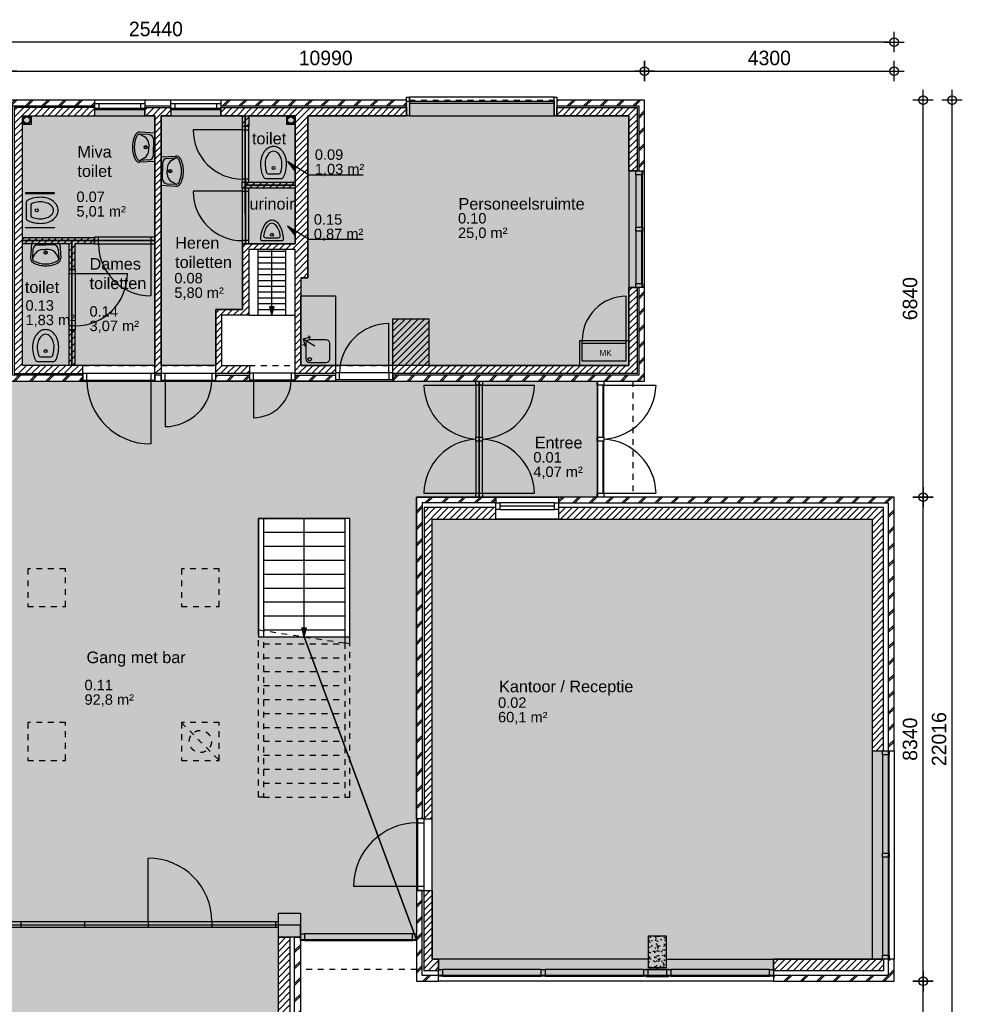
# Model space of a CAD drawing. Header units: millimetres. Extents: x 19739 to 200370, y 9101 to 232948.
# Tile 6 of 39: x 105998 to 122240, y 35985 to 52948. Entities that reach past the tile are written whole.
import ezdxf

# ---------------------------------------------------------------- set-up
doc = ezdxf.new("R2010")
doc.units = ezdxf.units.MM
doc.header["$LTSCALE"] = 100
doc.linetypes.add('HIDDEN1', pattern=[2, 1, -1])
for name, color, linetype in [('_TEKST', 7, 'Continuous'), ('ALG18', 1, 'Continuous'), ('BET25', 2, 'Continuous'), ('HATCH', 1, 'Continuous'), ('INRICHTING', 1, 'Continuous'), ('KOZ18', 1, 'Continuous'), ('KOZ25', 2, 'Continuous'), ('MAAT', 1, 'Continuous'), ('MET18', 1, 'Continuous'), ('MET25', 2, 'Continuous'), ('STIP18', 1, 'HIDDEN1'), ("VVO 'Natte' ruimten", 141, 'Continuous'), ('VVO Gebruiksruimten', 21, 'Continuous'), ('VVO Ruimten horizontaal verkeer', 40, 'Continuous')]:
    doc.layers.add(name, color=color, linetype=linetype)
doc.layers.add('HULP', color=7, linetype='Continuous', plot=False)
doc.styles.add('Arial', font='ARIAL.TTF')
doc.styles.add('TSFONT', font='tsfont.shx')
doc.dimstyles.new('MS-100', dxfattribs={"dimscale": 100, "dimtxt": 2.5, "dimasz": 1, "dimexe": 2, "dimexo": 3, "dimgap": 1, "dimtad": 1, "dimdec": 0, "dimzin": 1, "dimdsep": 46, "dimtxsty": 'TSFONT', "dimblk": 'CIRKEL', "dimcen": 1, "dimse1": 1, "dimse2": 1, "dimclrd": 1, "dimclre": 1, "dimclrt": 3, "dimadec": 0, "dimazin": 0, "dimtfac": 1.2, "dimtdec": 0, "dimtix": 1, "dimtmove": 2, "dimatfit": 3, "dimldrblk": 'CIRKEL', "dimfxl": 0, "dimtolj": 1, "dimtzin": 1, "dimarcsym": 0})

# ---------------------------------------------------------------- blocks, each defined once
blk = doc.blocks.new('wc')
at = {"layer": 'INRICHTING'}
for p, q in [((-141, 66), (141, 66)), ((-91, 146), (91, 146))]:
    blk.add_line(p, q, dxfattribs=at)
for points in [[(225, 316, 0.075445), (207, 434, 0.085783), (159, 528, 0.10607), (83, 595, 0.126822), (0, 616, 0.126822), (-83, 595, 0.10607), (-159, 528, 0.085783), (-207, 434, 0.075445), (-225, 316, 0.075445)], [(145, 316, 0.075445), (131, 410, 0.085783), (95, 480, 0.10607), (44, 525, 0.126822), (0, 536, 0.126822), (-44, 525, 0.10607), (-95, 480, 0.085783), (-131, 410, 0.075445), (-145, 316, 0.075445)]]:
    blk.add_lwpolyline(points, format="xyb", dxfattribs=at)
blk.add_circle((0, 246), 25, dxfattribs=at)
for centre, radius, start, end in [((318, 316), 543, 180, 194.9107), ((161, 274), 381, 194.9107, 210.5725), ((318, 316), 463, 180, 194.9107), ((161, 274), 301, 194.9107, 201.3066), ((-161, 274), 301, 338.6934, 345.0893), ((-318, 316), 463, 345.0893, 0), ((-161, 274), 381, 329.4275, 345.0893), ((-318, 316), 543, 345.0893, 0), ((-141, 96), 30, 210.5725, 270), ((-91, 176), 30, 201.3066, 270), ((91, 176), 30, 270, 338.6934), ((141, 96), 30, 270, 329.4275)]:
    blk.add_arc(centre, radius, start, end, dxfattribs=at)
blk = doc.blocks.new('urinoir')
for p, q in [((-169, 50), (169, 50)), ((-114, 100), (114, 100))]:
    blk.add_line(p, q)
blk.add_circle((0, 150), 25)
for centre, radius, start, end in [((80, 171), 255, 125.9374, 150.2551), ((0, 281), 119, 90, 125.9374), ((0, 281), 68.8, 90, 125.9374), ((0, 281), 119, 54.0626, 90), ((0, 281), 68.8, 54.0626, 90), ((-80, 171), 255, 29.7449, 54.0626), ((410, 50), 610, 166.6835, 177.0376), ((208, 98), 402, 150.2551, 166.6835), ((410, 50), 560, 166.6835, 171.3266), ((208, 98), 352, 150.2551, 166.6835), ((80, 171), 205, 125.9374, 150.2551), ((-80, 171), 205, 29.7449, 54.0626), ((-208, 98), 352, 13.3165, 29.7449), ((-410, 50), 560, 8.6734, 13.3165), ((-208, 98), 402, 13.3165, 29.7449), ((-410, 50), 610, 2.9624, 13.3165), ((-169, 80), 30, 177.0376, 270), ((-114, 130), 30, 171.3266, 270), ((114, 130), 30, 270, 8.6734), ((169, 80), 30, 270, 2.9624)]:
    blk.add_arc(centre, radius, start, end)
blk = doc.blocks.new('wastafel_b520')
for p, q in [((-244, 0), (-259, -255)), ((244, 0), (259, -255)), ((-218, -99), (-227, -257)), ((-138, -24), (0, -24)), ((-47, -104), (0, -104)), ((138, -24), (0, -24)), ((47, -104), (0, -104)), ((218, -99), (227, -257)), ((-227, -257), (-185, -184)), ((227, -257), (185, -184))]:
    blk.add_line(p, q)
for radius in [28, 20]:
    blk.add_circle((0, -156), radius)
for centre, radius, start, end in [((-138, -104), 80, 90, 176.5893), ((-47, -264), 160, 90, 150), ((47, -264), 160, 30, 90), ((138, -104), 80, 3.4107, 90), ((-179, -259), 80, 176.5893, 242.0436), ((-179, -259), 48, 176.5893, 242.0436), ((0, 78), 463, 242.0436, 270), ((0, 78), 431, 242.0436, 270), ((0, 78), 431, 270, 297.9564), ((0, 78), 463, 270, 297.9564), ((179, -259), 48, 297.9564, 3.4107), ((179, -259), 80, 297.9564, 3.4107)]:
    blk.add_arc(centre, radius, start, end)
blk = doc.blocks.new('KRAAN')
for p, q in [((0, 0), (-231, 0)), ((-47, 96), (-96, 47)), ((0, 0), (-96, 96)), ((0, 0), (-96, -96)), ((-47, -96), (-96, -47))]:
    blk.add_line(p, q)
blk = doc.blocks.new('BeganeGrond')
at = {"layer": 'HATCH'}
h = blk.add_hatch(dxfattribs=at)
h.set_pattern_fill('METSELWERK', color=256, style=0)
h.set_pattern_definition([(45, (5937.31, 9001.57), (-141.4214, 141.4214), []), (45, (6537.31, 9001.57), (-141.4214, 141.4214), [])])
h.paths.add_polyline_path([(7457, 13786), (7457, 13842), (6207, 13842), (5937, 13842), (5937, 9002), (7249, 9002), (7249, 9102), (6037, 9102), (6037, 13742), (7457, 13742)])
h.paths.add_polyline_path([(12827, 13842), (9627, 13842), (9627, 13742), (12827, 13742)])
h.paths.add_polyline_path([(16927, 13842), (15417, 13842), (15417, 13742), (16827, 13742), (16827, 12622), (16891, 12622), (16927, 12622)])
h.paths.add_polyline_path([(16927, 10615), (16827, 10615), (16827, 9102), (12592, 9102), (12592, 9028), (12592, 9002), (16927, 9002)])
h.paths.add_polyline_path([(11604, 9102), (10907, 9102), (10907, 9023), (10907, 9002), (11604, 9002)])
h.paths.add_polyline_path([(10117, 9102), (9537, 9102), (9537, 9019), (9537, 9002), (10117, 9002)])
h = blk.add_hatch(dxfattribs=at)
h.set_pattern_fill('ANSI31', color=256, scale=25, style=0)
h.set_pattern_definition([(45, (6067.31, 9130.484), (-56.1266, 56.1266), [])])
h.paths.add_polyline_path([(7457, 13712), (6067, 13712), (6067, 9132), (7249, 9132), (7249, 9272), (7117, 9272), (7117, 9884), (7007, 9884), (7007, 9272), (6207, 9272), (6207, 11372), (7007, 11372), (7007, 10922), (7117, 10922), (7117, 11372), (7449, 11372), (7449, 11472), (6207, 11472), (6207, 13572), (7457, 13572)])
h.paths.add_polyline_path([(8767, 13712), (8317, 13712), (8317, 13672), (8317, 13572), (8487, 13572), (8487, 9130), (8597, 9130), (8597, 9133), (8597, 13572), (8767, 13572)])
h.paths.add_polyline_path([(12827, 13712), (9627, 13712), (9627, 13672), (9627, 13572), (9997, 13572), (9997, 13386), (10107, 13386), (10107, 13572), (10907, 13572), (10907, 12426), (9995, 12426), (9995, 12326), (10109, 12326), (10907, 12326), (10907, 11366), (9997, 11366), (9997, 10237), (9537, 10237), (9537, 9132), (10117, 9132), (10117, 9137), (10117, 9272), (9637, 9272), (9637, 10137), (10107, 10137), (10107, 11266), (10907, 11266), (10907, 10782), (10907, 9132), (11604, 9132), (11604, 9142), (11604, 9272), (11007, 9272), (11007, 10472), (11007, 10782), (11127, 10782), (11127, 13572), (12827, 13572)])
h.paths.add_polyline_path([(16797, 13712), (15417, 13712), (15417, 13572), (16657, 13572), (16657, 12622), (16797, 12622)])
h.paths.add_polyline_path([(16797, 10615), (16777, 10615), (16657, 10615), (16657, 9272), (13211, 9272), (13211, 10074), (12591, 10074), (12592, 9142), (12592, 9142), (12592, 9132), (16797, 9132)])
h.paths.add_polyline_path([(10069, 12205), (10973, 12205), (10973, 11901), (10069, 11901)], flags=25)
h = blk.add_hatch(dxfattribs=at)
h.set_pattern_fill('METSELWERK', color=256, style=0)
h.set_pattern_definition([(45, (12997.31, -1338.43), (-141.4214, 141.4214), []), (45, (13597.31, -1338.43), (-141.4214, 141.4214), [])])
h.paths.add_polyline_path([(14367, 7002), (12997, 7002), (12997, 1461), (13097, 1461), (13097, 6902), (14367, 6902)])
h.paths.add_polyline_path([(21227, 7002), (15447, 7002), (15447, 6902), (21127, 6902), (21127, 2632), (21141, 2632), (21227, 2632)])
h.paths.add_polyline_path([(21227, -958), (21127, -958), (21127, -1238), (19147, -1238), (19147, -1252), (19147, -1338), (21227, -1338)])
h.paths.add_polyline_path([(13377, -1238), (13097, -1238), (13097, 223), (13013, 223), (12997, 223), (12997, -1338), (13377, -1338)])
h = blk.add_hatch(dxfattribs=at)
h.set_pattern_fill('ANSI31', color=256, scale=25, style=0)
h.set_pattern_definition([(45, (13127.31, -1158.426), (-56.1266, 56.1266), [])])
h.paths.add_polyline_path([(14367, 6822), (13127, 6822), (13127, 1461), (13267, 1461), (13267, 6622), (14367, 6622)])
h.paths.add_polyline_path([(16997, 6822), (15447, 6822), (15447, 6788), (15447, 6622), (16997, 6622)])
h.paths.add_polyline_path([(17297, 6822), (16997, 6822), (16997, 6622), (17297, 6622)])
h.paths.add_polyline_path([(21047, 6822), (17297, 6822), (17297, 6622), (20847, 6622), (20847, 2632), (21047, 2632)])
h.paths.add_polyline_path([(21047, -958), (21027, -958), (19147, -958), (19147, -1158), (21047, -1158)])
h.paths.add_polyline_path([(13377, -958), (13267, -958), (13267, 223), (13127, 223), (13127, -1158), (13377, -1158), (13377, -1138)])
h = blk.add_hatch(dxfattribs=at)
h.set_pattern_fill('METSELWERK', color=256, style=0)
h.set_pattern_definition([(45, (-4212.69, -8174.43), (-141.4214, 141.4214), []), (45, (-3612.69, -8174.43), (-141.4214, 141.4214), [])])
h.paths.add_polyline_path([(10997, -581), (10897, -581), (10897, -4204), (10911, -4204), (10997, -4204)])
h.paths.add_polyline_path([(10997, -7794), (10897, -7794), (10897, -8074), (8817, -8074), (8817, -8088), (8817, -8174), (10997, -8174)])
h.paths.add_polyline_path([(3117, -8074), (2837, -8074), (2837, -7464), (637, -7464), (637, -8074), (437, -8074), (437, -8123), (437, -8174), (737, -8174), (737, -8074), (737, -7564), (2737, -7564), (2737, -8174), (3117, -8174)])
h.paths.add_polyline_path([(-4113, -24), (-3733, -24), (-3733, 76), (-3733, 2076), (-3733, 2176), (-4113, 2176), (-4113, 4086), (-4213, 4086), (-4213, 2076), (-4113, 2076), (-3833, 2076), (-3833, 76), (-4213, 76), (-4213, -8074), (-4213, -8174), (-433, -8174), (-433, -8074), (-4113, -8074)])
h.paths.add_polyline_path([(3557, -164), (2737, -164), (2737, -1481), (2837, -1481), (2837, -264), (3557, -264)])
h = blk.add_hatch(dxfattribs=at)
h.set_pattern_fill('ANSI31', color=256, scale=25, style=0)
h.set_pattern_definition([(45, (-4052.69, -8014.426), (-56.1266, 56.1266), [])])
h.paths.add_polyline_path([(723, 69), (723, 2053), (637, 2053), (637, 73), (437, 73), (437, -311), (723, -311)])
h.paths.add_polyline_path([(3117, -544), (3127, -544), (3127, -373), (3127, -344), (2917, -344), (2917, -1481), (3117, -1481)])
h.paths.add_polyline_path([(-3533, 1316), (-1843, 1316), (-1843, 1105), (-1743, 1105), (-1743, 1416), (-3533, 1416), (-3533, 2276), (-3533, 2376), (-3833, 2376), (-3833, 4086), (-4033, 4086), (-4033, 2236), (-3833, 2236), (-3673, 2236), (-3673, -164), (-4053, -164), (-4053, -8014), (-433, -8014), (-433, -8009), (-433, -7874), (-3913, -7874), (-3913, -304), (-601, -304), (-601, -204), (-1743, -204), (-1743, 67), (-1843, 67), (-1843, -204), (-3533, -204)])
h.paths.add_polyline_path([(3557, -373), (3127, -373), (3127, -544), (3557, -544)])
h.paths.add_polyline_path([(3557, -344), (3127, -344), (3127, -373), (3557, -373)])
h.paths.add_polyline_path([(2837, -7244), (437, -7244), (437, -8014), (557, -8014), (557, -7384), (2837, -7384)])
h.paths.add_polyline_path([(3117, -7252), (3107, -7252), (2917, -7252), (2917, -7974), (3117, -7974)])
h.paths.add_polyline_path([(10817, -7794), (10797, -7794), (8817, -7794), (8817, -7994), (10817, -7994)])
h.paths.add_polyline_path([(10817, -581), (10617, -581), (10617, -4204), (10817, -4204)])
h = blk.add_hatch(dxfattribs=at)
h.set_pattern_fill('AR-CONC', color=256, style=0)
h.set_pattern_definition([(50, (3557.31, -7939.43), (182.1847, -15.939), [19.05, -209.55]), (355, (3557.31, -7939.43), (-35.2428, 191.0566), [15.24, -167.64]), (100.451, (3572.5, -7940.75), (146.9425, 175.1167), [16.19, -178.09]), (46.1842, (3557.31, -7888.63), (271.079, -42.0423), [28.575, -314.325]), (96.6356, (3579.9, -7892.13), (237.404, 247.4256), [24.285, -267.135]), (351.184, (3557.3, -7888.63), (237.4046, 247.425), [22.86, -251.46]), (21, (3582.71, -7901.33), (151.6149, -102.2655), [19.05, -209.55]), (326, (3582.71, -7901.33), (61.802, 184.188), [15.24, -167.64]), (71.4514, (3595.35, -7909.85), (213.4165, 81.923), [16.19, -178.09]), (37.5, (3557.31, -7939.426), (3.0886, 84.55504), [0, -165.608, 0, -170.18, 0, -168.275]), (7.5, (3557.31, -7939.43), (66.8197, 100.1806), [0, -97.028, 0, -161.798, 0, -64.135]), (327.5, (3500.67, -7939.426), (135.5906, -5.72874), [0, -63.5, 0, -198.12, 0, -262.89]), (317.5, (3475.27, -7939.43), (148.1292, 25.4265), [0, -82.55, 0, -131.572, 0, -186.69])])
h.paths.add_polyline_path([(3937, -164), (3557, -164), (3557, -264), (3557, -581), (3937, -581)])
h.paths.add_polyline_path([(10997, -164), (10617, -164), (10617, -581), (10997, -581)])
h.paths.add_polyline_path([(6987, -7389), (6687, -7389), (6687, -7939), (6987, -7939)])
h = blk.add_hatch(dxfattribs=at)
h.set_pattern_fill('AR-CONC', color=256, style=0)
h.set_pattern_definition([(50, (16996.81, -1108.43), (182.185, -15.94), [19.05, -209.55]), (355, (16996.81, -1108.43), (-35.243, 191.057), [15.24, -167.64]), (100.45, (17012, -1109.75), (146.94, 175.117), [16.19, -178.09]), (46.184, (16996.81, -1057.63), (271.08, -42.04), [28.575, -314.325]), (96.636, (17019.4, -1061.13), (237.4, 247.43), [24.285, -267.135]), (351.184, (16996.8, -1057.63), (237.4, 247.43), [22.86, -251.46]), (21, (17022.21, -1070.33), (151.615, -102.266), [19.05, -209.55]), (326, (17022.21, -1070.33), (61.8, 184.19), [15.24, -167.64]), (71.45, (17034.85, -1078.85), (213.416, 81.923), [16.19, -178.09]), (37.5, (16996.81, -1108.426), (3.0886, 84.555), [0, -165.608, 0, -170.18, 0, -168.275]), (7.5, (16996.81, -1108.43), (66.82, 100.18), [0, -97.028, 0, -161.798, 0, -64.135]), (327.5, (16940.17, -1108.426), (135.5906, -5.729), [0, -63.5, 0, -198.12, 0, -262.89]), (317.5, (16914.77, -1108.43), (148.13, 25.426), [0, -82.55, 0, -131.572, 0, -186.69])])
h.paths.add_polyline_path([(16997, -1108), (17297, -1108), (17297, -558), (16997, -558)])
at = {"layer": 'INRICHTING'}
h = blk.add_hatch(color=256, dxfattribs=at)
h.paths.add_polyline_path([(10507, 10137), (10533, 10237), (10481, 10237)])
h.paths.add_polyline_path([(10533, 10237), (10547, 10289), (10468, 10289), (10481, 10237)])
h = blk.add_hatch(color=256, dxfattribs=at)
h.paths.add_polyline_path([(11062, 4596), (11088, 4696), (11036, 4696)])
h.paths.add_polyline_path([(11088, 4696), (11102, 4748), (11023, 4748), (11036, 4696)])
at = {"layer": 'BET25'}
for points in [[(10997, -581), (10617, -581), (10617, -164), (10997, -164)], [(17297, -1108), (16997, -1108), (16997, -558), (17297, -558)]]:
    blk.add_lwpolyline(points, close=True, dxfattribs=at)
at = {"layer": 'INRICHTING'}
for p, q in [((6357, 13572), (6357, 13422)), ((10757, 13572), (10757, 13422)), ((6357, 13422), (6207, 13422)), ((10907, 13422), (10757, 13422)), ((8418, 11365), (8418, 10469)), ((10267, 10137), (10267, 11266)), ((10267, 11237), (10747, 11237)), ((10507, 10289), (10507, 11266)), ((10747, 10137), (10747, 11266)), ((10267, 11137), (10747, 11137)), ((10267, 11037), (10747, 11037)), ((10267, 10937), (10747, 10937)), ((7119, 10853), (8015, 10853)), ((10267, 10837), (10747, 10837)), ((10267, 10737), (10747, 10737)), ((10267, 10637), (10747, 10637)), ((10267, 10537), (10747, 10537)), ((10267, 10437), (10747, 10437)), ((16612, 9702), (16612, 10462)), ((10267, 10337), (10747, 10337)), ((10267, 10237), (10747, 10237)), ((10507, 10137), (10468, 10289)), ((10468, 10289), (10547, 10289)), ((10507, 10137), (10547, 10289)), ((10107, 10137), (10907, 10137)), ((15811, 9272), (15811, 9702)), ((15811, 9702), (16657, 9702)), ((15852, 9352), (15852, 9702)), ((16612, 9352), (16612, 9702)), ((15852, 9652), (16612, 9652)), ((15852, 9352), (16612, 9352)), ((8418, 9018), (8418, 7918)), ((10186, 9023), (10186, 8371)), ((13123, 8933), (15030, 8933)), ((16227, 8933), (17124, 8933)), ((13123, 7071), (15030, 7071)), ((16227, 7071), (17124, 7071)), ((10362, 6636), (11762, 6636)), ((11062, 4748), (11062, 6636)), ((10362, 6396), (11762, 6396)), ((10362, 6156), (11762, 6156)), ((10362, 5916), (11762, 5916)), ((10362, 5676), (11762, 5676)), ((10362, 5436), (11762, 5436)), ((10362, 5196), (11762, 5196)), ((10362, 4956), (11762, 4956)), ((10362, 4716), (11762, 4716)), ((11062, 4596), (11023, 4748)), ((11023, 4748), (11102, 4748)), ((11062, 4596), (11102, 4748)), ((8374, -314), (8374, 783)), ((13013, 292), (11913, 292)), ((10617, -314), (3937, -314)), ((10617, -414), (3937, -414))]:
    blk.add_line(p, q, dxfattribs=at)
for points in [[(6758, 12235), (6758, 12245), (6258, 12245), (6258, 12235)], [(6758, 11650), (6758, 11640), (6258, 11640), (6258, 11650)], [(11604, 10472), (11604, 9272), (11007, 9272), (11007, 10472)]]:
    blk.add_lwpolyline(points, close=True, dxfattribs=at)
blk.add_lwpolyline([(11496, 9657), (11496, 9377, -0.414214), (11436, 9317), (11156, 9317, -0.414214), (11096, 9377), (11096, 9657, -0.414214), (11156, 9717), (11436, 9717, -0.414214)], format="xyb", close=True, dxfattribs=at)
for points in [[(10277, 4716), (10277, 6636), (10362, 6636), (10362, 4703)], [(11847, 4476), (11847, 6636), (11762, 6636), (11762, 4489)]]:
    blk.add_lwpolyline(points, dxfattribs=at)
for centre, radius in [((6282, 13497), 70), ((6282, 13497), 55), ((10832, 13497), 70), ((10832, 13497), 55), ((11156, 9377), 30)]:
    blk.add_circle(centre, radius, dxfattribs=at)
for centre, radius, start, end in [((9995, 13327), 846, 179.9985, 270.0015), ((9995, 12267), 846, 179.9985, 270.0015), ((8421, 11371), 903, 180.4357, 269.8195), ((7112, 10855), 903, 270.4357, 359.8195), ((16612, 9702), 760, 90, 180), ((8418, 9018), 1100, 180, 270), ((8666, 9019), 802, 270, 0), ((10186, 9023), 652, 270, 0), ((14081, 8958), 959, 181.528, 266.309), ((14072, 8958), 959, 273.691, 358.472), ((16166, 8958), 959, 273.691, 358.472), ((14081, 7045), 959, 93.691, 178.472), ((14072, 7045), 959, 1.528, 86.309), ((16166, 7045), 959, 1.528, 86.309), ((13013, 292), 1100, 90, 180), ((8374, -314), 1098, 0, 90)]:
    blk.add_arc(centre, radius, start, end, dxfattribs=at)
at = {"layer": 'KOZ18'}
for p, q in [((7526, 13786), (8248, 13786)), ((8836, 13786), (9558, 13786)), ((12877, 13822), (15367, 13822)), ((12877, 13792), (15367, 13792)), ((7526, 13702), (8248, 13702)), ((8248, 13672), (7526, 13672)), ((8836, 13702), (9558, 13702)), ((9558, 13672), (8836, 13672)), ((9995, 13331), (9149, 13331)), ((9995, 13331), (9995, 12481)), ((10109, 12481), (10109, 13331)), ((16777, 12553), (16777, 11653)), ((16877, 12553), (16877, 11653)), ((16891, 11653), (16891, 12553)), ((9995, 12271), (9149, 12271)), ((9995, 12271), (9995, 11421)), ((10109, 11421), (10109, 12271)), ((16777, 11584), (16777, 10684)), ((16877, 11584), (16877, 10684)), ((16891, 10684), (16891, 11584)), ((8418, 11479), (7518, 11479)), ((7518, 11365), (8418, 11365)), ((7005, 10853), (7005, 9953)), ((7119, 9953), (7119, 10853)), ((12523, 9142), (12523, 9992)), ((8418, 9132), (7318, 9132)), ((7318, 9018), (8418, 9018)), ((9468, 9133), (8666, 9133)), ((8666, 9019), (9537, 9019)), ((8666, 9019), (8666, 8217)), ((10838, 9137), (10186, 9137)), ((10186, 9023), (10838, 9023)), ((12523, 9142), (11673, 9142)), ((11673, 9028), (12523, 9028)), ((14019, 8933), (14019, 8036)), ((14133, 8036), (14133, 8933)), ((16113, 8933), (16113, 8036)), ((16213, 8036), (16213, 8933)), ((16227, 8036), (16227, 8933)), ((14019, 7967), (14019, 7071)), ((14133, 7071), (14133, 7967)), ((16113, 7967), (16113, 7071)), ((16213, 7071), (16213, 7967)), ((16227, 7071), (16227, 7967)), ((15378, 6902), (14436, 6902)), ((15378, 6845), (14436, 6845)), ((14436, 6788), (15378, 6788)), ((21027, 2563), (21027, 871)), ((21127, 2563), (21127, 871)), ((21141, 871), (21141, 2563)), ((13013, 1392), (13013, 292)), ((13127, 292), (13127, 1392)), ((21027, 802), (21027, -889)), ((21127, 802), (21127, -889)), ((21141, -889), (21141, 802)), ((13013, 223), (13113, 223)), ((6181, -314), (6181, -414)), ((7277, -314), (7277, -414)), ((8374, -314), (8374, -414)), ((9471, -314), (9471, -414)), ((10567, -314), (10567, -414)), ((12928, -524), (11066, -524)), ((11066, -624), (12928, -624)), ((11066, -638), (12928, -638)), ((15146, -1138), (13446, -1138)), ((16915, -1138), (15215, -1138)), ((19078, -1138), (17378, -1138)), ((15146, -1238), (13446, -1238)), ((13446, -1252), (15146, -1252)), ((16915, -1238), (15215, -1238)), ((15215, -1252), (16915, -1252)), ((19078, -1238), (17378, -1238)), ((17378, -1252), (19078, -1252))]:
    blk.add_line(p, q, dxfattribs=at)
blk.add_lwpolyline([(12997, -1338), (13377, -1338), (13377, -1238), (13097, -1238), (13097, 223), (12997, 223)], close=True, dxfattribs=at)
blk.add_arc((12523, 9142), 850, 90, 180, dxfattribs=at)
at = {"layer": 'KOZ25'}
for p in [(12877, 13842), (15367, 13892)]:
    blk.add_line(p, (12877, 13892), dxfattribs=at)
for points in [[(7457, 13672), (7457, 13786), (7526, 13786), (7526, 13672), (7457, 13672)], [(8248, 13672), (8248, 13786), (8317, 13786), (8317, 13672), (8248, 13672)], [(8767, 13672), (8767, 13786), (8836, 13786), (8836, 13672), (8767, 13672)], [(9558, 13672), (9558, 13786), (9627, 13786), (9627, 13672), (9558, 13672)], [(12877, 13892), (12877, 13572), (12827, 13572), (12827, 13892), (12877, 13892)], [(14367, 6902), (14436, 6902), (14436, 6788), (14367, 6788), (14367, 6902)], [(15378, 6902), (15447, 6902), (15447, 6788), (15378, 6788), (15378, 6902)]]:
    blk.add_lwpolyline(points, dxfattribs=at)
for points in [[(15417, 13892), (15417, 13572), (15367, 13572), (15367, 13892)], [(10109, 13386), (9995, 13386), (9995, 13331), (10109, 13331)], [(16777, 12622), (16891, 12622), (16891, 12553), (16777, 12553)], [(10109, 12481), (9995, 12481), (9995, 12426), (10109, 12426)], [(10109, 12326), (9995, 12326), (9995, 12271), (10109, 12271)], [(16777, 11653), (16891, 11653), (16891, 11584), (16777, 11584)], [(7449, 11479), (7449, 11365), (7518, 11365), (7518, 11479)], [(8418, 11479), (8418, 11365), (8487, 11365), (8487, 11479)], [(10109, 11421), (9995, 11421), (9995, 11366), (10109, 11366)], [(7005, 10853), (7119, 10853), (7119, 10922), (7005, 10922)], [(16777, 10684), (16891, 10684), (16891, 10615), (16777, 10615)], [(7005, 9884), (7119, 9884), (7119, 9953), (7005, 9953)], [(7249, 9132), (7249, 9018), (7318, 9018), (7318, 9132)], [(8418, 9132), (8418, 9018), (8487, 9018), (8487, 9132)], [(8597, 9133), (8597, 9019), (8666, 9019), (8666, 9133)], [(9468, 9133), (9468, 9019), (9537, 9019), (9537, 9133)], [(10117, 9137), (10117, 9023), (10186, 9023), (10186, 9137)], [(10838, 9137), (10838, 9023), (10907, 9023), (10907, 9137)], [(11604, 9142), (11604, 9028), (11673, 9028), (11673, 9142)], [(12523, 9142), (12523, 9028), (12592, 9028), (12592, 9142)], [(14019, 9002), (14133, 9002), (14133, 8933), (14019, 8933)], [(16113, 9002), (16227, 9002), (16227, 8933), (16113, 8933)], [(14019, 8036), (14133, 8036), (14133, 7967), (14019, 7967)], [(16113, 8036), (16227, 8036), (16227, 7967), (16113, 7967)], [(14019, 7071), (14133, 7071), (14133, 7002), (14019, 7002)], [(16113, 7071), (16227, 7071), (16227, 7002), (16113, 7002)], [(21027, 2632), (21141, 2632), (21141, 2563), (21027, 2563)], [(13127, 1461), (13013, 1461), (13013, 1392), (13127, 1392)], [(21027, 871), (21141, 871), (21141, 802), (21027, 802)], [(13127, 292), (13013, 292), (13013, 223), (13127, 223)], [(11066, -524), (11066, -638), (10997, -638), (10997, -524)], [(12997, -524), (12997, -638), (12928, -638), (12928, -524)], [(21027, -889), (21141, -889), (21141, -958), (21027, -958)], [(13446, -1138), (13446, -1252), (13377, -1252), (13377, -1138)], [(15215, -1138), (15215, -1252), (15146, -1252), (15146, -1138)], [(16984, -1138), (16984, -1252), (16915, -1252), (16915, -1138)], [(17344, -1133), (16950, -1133), (16950, -1138), (17344, -1138)], [(17378, -1138), (17378, -1252), (17309, -1252), (17309, -1138)], [(19147, -1138), (19147, -1252), (19078, -1252), (19078, -1138)], [(17344, -1253), (16950, -1253), (16950, -1258), (17344, -1258)]]:
    blk.add_lwpolyline(points, close=True, dxfattribs=at)
at = {"layer": 'MET18'}
for p, q in [((8317, 13842), (7457, 13842)), ((9627, 13842), (8767, 13842)), ((12877, 13572), (15367, 13572)), ((16927, 10615), (16927, 12622)), ((14367, 7002), (15447, 7002)), ((15447, 6622), (14367, 6622)), ((21227, 2632), (21227, -958)), ((19147, -1338), (13377, -1338))]:
    blk.add_line(p, q, dxfattribs=at)
for points in [[(6207, 13842), (5937, 13842), (5937, 9002), (7249, 9002), (7249, 9102), (6037, 9102), (6037, 13742), (7457, 13742), (7457, 13842)], [(8767, 13842), (8317, 13842), (8317, 13742), (8767, 13742)], [(12827, 13842), (9627, 13842), (9627, 13742), (12827, 13742)], [(16827, 12622), (16927, 12622), (16927, 13842), (15417, 13842), (15417, 13742), (15417, 13742), (15417, 13742), (16827, 13742)], [(8597, 9102), (8487, 9102), (8487, 9002), (8597, 9002)], [(10117, 9002), (9537, 9002), (9537, 9102), (10117, 9102)], [(10907, 9002), (10907, 9102), (11604, 9102), (11604, 9002)], [(14367, 6902), (13097, 6902), (13097, 1461), (12997, 1461), (12997, 7002), (14367, 7002)], [(21127, 2632), (21227, 2632), (21227, 7002), (15447, 7002), (15447, 6902), (21127, 6902)], [(10897, -4204), (10897, -581), (10997, -581), (10997, -4204)], [(19147, -1338), (21227, -1338), (21227, -958), (21127, -958), (21127, -1238), (19147, -1238)]]:
    blk.add_lwpolyline(points, close=True, dxfattribs=at)
blk.add_lwpolyline([(12592, 9098), (12592, 9002), (16927, 9002), (16927, 10615), (16827, 10615), (16827, 9102), (12592, 9102)], dxfattribs=at)
at = {"layer": 'MET25'}
for p, q in [((7457, 13572), (8317, 13572)), ((8767, 13572), (9627, 13572)), ((16657, 12622), (16657, 10615)), ((20847, 2632), (20847, -958)), ((16997, -958), (13377, -958)), ((17297, -958), (19147, -958))]:
    blk.add_line(p, q, dxfattribs=at)
for points in [[(7457, 13712), (6067, 13712), (6067, 9132), (7249, 9132), (7249, 9272), (7117, 9272), (7117, 9884), (7007, 9884), (7007, 9272), (6207, 9272), (6207, 11372), (7007, 11372), (7007, 10922), (7117, 10922), (7117, 11372), (7449, 11372), (7449, 11472), (6207, 11472), (6207, 13572), (7457, 13572)], [(8317, 13572), (8317, 13712), (8767, 13712), (8767, 13572), (8597, 13572), (8597, 9130), (8487, 9130), (8487, 13572)], [(11604, 9132), (10907, 9132), (10907, 10782), (10907, 11266), (10107, 11266), (10107, 10137), (9637, 10137), (9637, 9272), (10117, 9272), (10117, 9132), (9537, 9132), (9537, 10237), (9997, 10237), (9997, 11366), (10907, 11366), (10907, 12326), (9995, 12326), (9995, 12426), (10907, 12426), (10907, 13572), (10107, 13572), (10107, 13386), (9997, 13386), (9997, 13572), (9627, 13572), (9627, 13712), (12827, 13712), (12827, 13572), (11127, 13572), (11127, 10782), (11007, 10782), (11007, 9272), (11604, 9272)], [(16657, 12622), (16657, 13572), (15417, 13572), (15417, 13712), (16797, 13712), (16797, 12622)], [(13267, 1461), (13267, 6622), (14367, 6622), (14367, 6822), (13127, 6822), (13127, 1461)], [(15447, 6822), (15447, 6622), (20847, 6622), (20847, 2632), (21047, 2632), (21047, 6822)], [(13267, 223), (13267, -958), (13377, -958), (13377, -1158), (13127, -1158), (13127, 223)], [(10617, -4204), (10617, -581), (10817, -581), (10817, -4204)], [(21047, -1158), (19147, -1158), (19147, -958), (21047, -958)]]:
    blk.add_lwpolyline(points, close=True, dxfattribs=at)
blk.add_lwpolyline([(16797, 10615), (16797, 9132), (12592, 9132), (12591, 10074), (13211, 10074), (13211, 9272), (13211, 9272), (16657, 9272), (16657, 10615), (16797, 10615)], dxfattribs=at)
at = {"layer": 'STIP18'}
for p, q in [((12877, 13842), (15367, 13842)), ((7249, 9272), (8487, 9272)), ((8597, 9272), (9537, 9272)), ((10117, 9272), (10907, 9272)), ((11604, 9272), (12592, 9272)), ((16727, 9002), (16727, 7002)), ((10277, 4716), (11847, 4476)), ((10362, 4476), (11762, 4476)), ((10362, 4236), (11762, 4236)), ((10362, 3996), (11762, 3996)), ((10362, 3756), (11762, 3756)), ((10362, 3516), (11762, 3516)), ((10362, 3276), (11762, 3276)), ((10362, 3036), (11762, 3036)), ((10362, 2796), (11762, 2796)), ((10362, 2556), (11762, 2556)), ((10362, 2316), (11762, 2316)), ((10362, 2076), (11762, 2076)), ((10362, 1836), (11762, 1836)), ((13267, 223), (13267, 1461)), ((12997, -1138), (10997, -1138))]:
    blk.add_line(p, q, dxfattribs=at)
for points in [[(10362, 4703), (10362, 1836), (10277, 1836), (10277, 4716)], [(11762, 4489), (11762, 1836), (11847, 1836), (11847, 4476)]]:
    blk.add_lwpolyline(points, close=True, dxfattribs=at)
at = {"layer": 'INRICHTING'}
for name, p, rotation in [('wastafel_b520', (8487, 13030), 270), ('wastafel_b520', (8597, 12619), 90), ('wc', (6207, 11943), 270), ('KRAAN', (11046, 9731), 148.3933121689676)]:
    blk.add_blockref(name, p, dxfattribs=dict(at, rotation=rotation))
for name, p in [('wc', (10534, 12426)), ('urinoir', (10507, 11372)), ('wastafel_b520', (6607, 11372)), ('wc', (6607, 9272))]:
    blk.add_blockref(name, p, dxfattribs=at)
at = {"layer": 'KOZ25', "attachment_point": 1, "style": 'Arial'}
for s, insert, char_height, width in [('toilet', (10162, 13280), 200, 771.34), ('Miva toilet', (7155, 13052), 200, 771.34), ('urinoir', (10119, 12155), 200, 771.34), ('Personeelsruimte', (13721, 12155), 200, 771.34), ('Heren^Jtoiletten', (8839, 11483), 200, 771.34), ('Dames toiletten', (7364, 11120), 200, 771.34), ('toilet', (6249, 10720), 200, 771.34), ('MK', (16150, 9535), 100, 771.34), ('Entree', (15035, 8041), 200, 771.34), ('Gang met bar', (7312, 4342), 200, 2332.85), ('Kantoor / Receptie', (14420, 3841), 200, 2639.72)]:
    blk.add_mtext(s, dxfattribs=dict(at, insert=insert, char_height=char_height, width=width))
blk = doc.blocks.new('CIRKEL')
for p, q in [((0, -1.75), (0, 1.75)), ((-1.75, 0), (1.75, 0))]:
    blk.add_line(p, q)
blk.add_circle((0, 0), 0.75)
blk = doc.blocks.new('*D269')
at = {"layer": 'Defpoints', "color": 0}
for p in [(112835, 36382), (121565, 36382), (110835, 29546)]:
    blk.add_point(p, dxfattribs=at)
at = {"layer": 'MAAT', "color": 1, "lineweight": -2}
blk.add_line((121565, 29646), (121565, 36282), dxfattribs=at)
at = {"layer": 'MAAT', "color": 1, "lineweight": -2, "xscale": 100, "yscale": 100, "zscale": 100}
for p, rotation in [((121565, 36382), 90), ((121565, 29546), 270)]:
    blk.add_blockref('CIRKEL', p, dxfattribs=dict(at, rotation=rotation))
at = {"layer": 'MAAT', "color": 3, "insert": (121340, 32964), "char_height": 250, "attachment_point": 5, "rotation": 90, "style": 'TSFONT'}
blk.add_mtext('\\A1;6836', dxfattribs=at)
blk = doc.blocks.new('*D270')
at = {"layer": 'Defpoints', "color": 0}
for p in [(121065, 44722), (121565, 44722), (121065, 36382)]:
    blk.add_point(p, dxfattribs=at)
at = {"layer": 'MAAT', "color": 1, "lineweight": -2}
blk.add_line((121565, 36482), (121565, 44622), dxfattribs=at)
at = {"layer": 'MAAT', "color": 1, "lineweight": -2, "xscale": 100, "yscale": 100, "zscale": 100}
for p, rotation in [((121565, 44722), 90), ((121565, 36382), 270)]:
    blk.add_blockref('CIRKEL', p, dxfattribs=dict(at, rotation=rotation))
at = {"layer": 'MAAT', "color": 3, "insert": (121340, 40552), "char_height": 250, "attachment_point": 5, "rotation": 90, "style": 'TSFONT'}
blk.add_mtext('\\A1;8340', dxfattribs=at)
blk = doc.blocks.new('*D271')
at = {"layer": 'Defpoints', "color": 0}
for p in [(116765, 51562), (121565, 51562), (121065, 44722)]:
    blk.add_point(p, dxfattribs=at)
at = {"layer": 'MAAT', "color": 1, "lineweight": -2}
blk.add_line((121565, 44822), (121565, 51462), dxfattribs=at)
at = {"layer": 'MAAT', "color": 1, "lineweight": -2, "xscale": 100, "yscale": 100, "zscale": 100}
for p, rotation in [((121565, 51562), 90), ((121565, 44722), 270)]:
    blk.add_blockref('CIRKEL', p, dxfattribs=dict(at, rotation=rotation))
at = {"layer": 'MAAT', "color": 3, "insert": (121340, 48142), "char_height": 250, "attachment_point": 5, "rotation": 90, "style": 'TSFONT'}
blk.add_mtext('\\A1;6840', dxfattribs=at)
blk = doc.blocks.new('*D272')
at = {"layer": 'Defpoints', "color": 0}
for p in [(116765, 51562), (122065, 51562), (110835, 29546)]:
    blk.add_point(p, dxfattribs=at)
at = {"layer": 'MAAT', "color": 1, "lineweight": -2}
blk.add_line((122065, 29646), (122065, 51462), dxfattribs=at)
at = {"layer": 'MAAT', "color": 1, "lineweight": -2, "xscale": 100, "yscale": 100, "zscale": 100}
for p, rotation in [((122065, 51562), 90), ((122065, 29546), 270)]:
    blk.add_blockref('CIRKEL', p, dxfattribs=dict(at, rotation=rotation))
at = {"layer": 'MAAT', "color": 3, "insert": (121840, 40554), "char_height": 250, "attachment_point": 5, "rotation": 90, "style": 'TSFONT'}
blk.add_mtext('\\A1;22016', dxfattribs=at)
blk = doc.blocks.new('*D274')
at = {"layer": 'Defpoints', "color": 0}
for p in [(116765, 52062), (105775, 51562), (116765, 51562)]:
    blk.add_point(p, dxfattribs=at)
at = {"layer": 'MAAT', "color": 1, "lineweight": -2}
blk.add_line((105875, 52062), (116665, 52062), dxfattribs=at)
at = {"layer": 'MAAT', "color": 1, "lineweight": -2, "xscale": 100, "yscale": 100, "zscale": 100, "rotation": 180}
blk.add_blockref('CIRKEL', (105775, 52062), dxfattribs=at)
at = {"layer": 'MAAT', "color": 1, "lineweight": -2, "xscale": 100, "yscale": 100, "zscale": 100}
blk.add_blockref('CIRKEL', (116765, 52062), dxfattribs=at)
at = {"layer": 'MAAT', "color": 3, "insert": (111270, 52287), "char_height": 250, "attachment_point": 5, "style": 'TSFONT'}
blk.add_mtext('\\A1;10990', dxfattribs=at)
blk = doc.blocks.new('*D275')
at = {"layer": 'Defpoints', "color": 0}
for p in [(121065, 52062), (116765, 51562), (121065, 44722)]:
    blk.add_point(p, dxfattribs=at)
at = {"layer": 'MAAT', "color": 1, "lineweight": -2}
blk.add_line((116865, 52062), (120965, 52062), dxfattribs=at)
at = {"layer": 'MAAT', "color": 1, "lineweight": -2, "xscale": 100, "yscale": 100, "zscale": 100, "rotation": 180}
blk.add_blockref('CIRKEL', (116765, 52062), dxfattribs=at)
at = {"layer": 'MAAT', "color": 1, "lineweight": -2, "xscale": 100, "yscale": 100, "zscale": 100}
blk.add_blockref('CIRKEL', (121065, 52062), dxfattribs=at)
at = {"layer": 'MAAT', "color": 3, "insert": (118915, 52287), "char_height": 250, "attachment_point": 5, "style": 'TSFONT'}
blk.add_mtext('\\A1;4300', dxfattribs=at)
blk = doc.blocks.new('*D276')
at = {"layer": 'Defpoints', "color": 0}
for p in [(95625, 52562), (95625, 47906), (121065, 44722)]:
    blk.add_point(p, dxfattribs=at)
at = {"layer": 'MAAT', "color": 1, "lineweight": -2}
blk.add_line((120965, 52562), (95725, 52562), dxfattribs=at)
at = {"layer": 'MAAT', "color": 1, "lineweight": -2, "xscale": 100, "yscale": 100, "zscale": 100, "rotation": 180}
blk.add_blockref('CIRKEL', (95625, 52562), dxfattribs=at)
at = {"layer": 'MAAT', "color": 1, "lineweight": -2, "xscale": 100, "yscale": 100, "zscale": 100}
blk.add_blockref('CIRKEL', (121065, 52562), dxfattribs=at)
at = {"layer": 'MAAT', "color": 3, "insert": (108345, 52787), "char_height": 250, "attachment_point": 5, "style": 'TSFONT'}
blk.add_mtext('\\A1;25440', dxfattribs=at)

msp = doc.modelspace()

# ---------------------------------------------------------------- hatches: boundary and pattern name
at = {"layer": '_TEKST'}
for points in [[(110613.1, 50502.3), (110733.8, 50348.9), (110761.1, 50392.6), (110761.1, 50409.9)], [(110613.1, 49392.3), (110733.8, 49238.9), (110761.1, 49282.6), (110761.1, 49299.9)]]:
    msp.add_hatch(color=256, dxfattribs=at).paths.add_polyline_path(points)
at = {"layer": "VVO 'Natte' ruimten"}
for points in [[(106045.1, 51292.1), (107295.1, 51292.1), (107295.1, 51422.1), (108155.1, 51422.1), (108155.1, 51292.1), (108325.1, 51292.1), (108325.1, 49142.1), (106045.1, 49142.1)], [(108435.1, 51292.1), (108605.1, 51292.1), (108605.1, 51422.1), (109465.1, 51422.1), (109465.1, 51292.1), (109835.1, 51292.1), (109885.1, 51292.1), (109890.1, 49086.1), (109835.1, 49086.1), (109835.1, 47957.1), (109375.1, 47957.1), (109375.1, 46992.1), (108435.1, 46992.1)], [(109885.1, 51292.1), (110745.1, 51292.1), (110745.1, 50146.1), (110745.1, 50096.1), (109885.1, 50096.1)], [(109885.1, 50096.1), (110745.1, 50096.1), (110745.1, 49086.1), (109890.1, 49086.1)], [(106045.1, 49142.1), (106845.1, 49142.1), (106895.1, 49142.1), (106895.1, 46992.1), (106045.1, 46992.1)], [(106895.1, 49142.1), (108325.1, 49142.1), (108325.1, 46992.1), (106895.1, 46992.1)]]:
    msp.add_hatch(color=256, dxfattribs=at).paths.add_polyline_path(points)
at = {"layer": 'VVO Gebruiksruimten'}
for points in [[(111441.3, 46992.1), (110845.1, 46992.1), (110845.1, 48502.1), (110965.1, 48502.1), (110965.1, 51292.1), (112665.1, 51292.1), (112665.1, 51542.1), (115205.1, 51542.1), (115205.1, 51292.1), (116495.1, 51292.1), (116495.1, 50342.1), (116715.1, 50342.1), (116715.1, 48335.1), (116495.1, 48335.1), (116495.1, 46992.1), (113049.1, 46992.1), (112429.3, 46992.4)], [(113105.1, 44342.1), (120685.1, 44342.1), (120685.1, 40352.1), (120965.1, 40352.1), (120965.1, 36762.1), (118985.1, 36762.1), (118985.1, 36482.1), (117147.1, 36482.1), (116822.1, 36482.1), (113215.1, 36482.1), (113215.1, 36762.1), (113105.1, 36762.1)], [(96305.1, 37473.1), (96305.1, 37416.1), (95925.1, 37416.1), (95925.1, 29846.1), (99405.1, 29846.1), (99405.1, 29646.1), (100275.1, 29646.1), (100275.1, 30476.1), (102955.1, 30476.1), (102955.1, 29646.1), (106817.1, 29646.1), (106817.1, 29746.1), (108655.1, 29746.1), (108655.1, 29926.1), (110735.1, 29926.1), (110735.1, 33516.1), (110455.1, 33516.1), (110455.1, 37347.6), (103775.1, 37347.6), (102965.1, 37347.6), (102575.1, 37347.6), (102565.1, 37409.1), (102565.1, 37556.1), (102565.1, 37482.6), (100475.1, 37482.6), (100475.1, 37466.1), (99237.1, 37466.1), (98045.1, 37466.1), (98045.1, 37473.1)]]:
    msp.add_hatch(color=256, dxfattribs=at).paths.add_polyline_path(points)
at = {"layer": 'VVO Ruimten horizontaal verkeer'}
for points in [[(110455.1, 37347.6), (102565.1, 37347.6), (102565.1, 37482.6), (100561.1, 37482.6), (100511.1, 37482.6), (100511.1, 39773.1), (103775.1, 39773.1), (103775.1, 47082.1), (105775.1, 47082.1), (105775.1, 46722.1), (113914.1, 46722.1), (113914.1, 44722.1), (112835.1, 44722.1), (112835.1, 37096.1), (110900.1, 42316.1), (111685.1, 42316.1), (111685.1, 44356.1), (110115.1, 44356.1), (110115.1, 42316.1), (110900.1, 42316.1), (112835.1, 37096.1), (110835.1, 37096.1), (110835.1, 37347.6)], [(113914.1, 46722.1), (115951.1, 46722.1), (115951.1, 44722.1), (113914.1, 44722.1)]]:
    msp.add_hatch(color=256, dxfattribs=at).paths.add_polyline_path(points)

# ---------------------------------------------------------------- linework, layer by layer
at = {"layer": '_TEKST'}
for points in [[(111914.5, 50270.4), (110984.7, 50270.4), (110613.1, 50502.3), (110733.8, 50348.9), (110768.8, 50405.1)], [(111914.5, 49160.4), (110984.7, 49160.4), (110613.1, 49392.3), (110733.8, 49238.9), (110768.8, 49295.1)]]:
    msp.add_lwpolyline(points, dxfattribs=at)
at = {"layer": 'HULP'}
for points in [[(106045.1, 51292.1), (107295.1, 51292.1), (107295.1, 51422.1), (108155.1, 51422.1), (108155.1, 51292.1), (108325.1, 51292.1), (108325.1, 49142.1), (106045.1, 49142.1)], [(108435.1, 51292.1), (108605.1, 51292.1), (108605.1, 51422.1), (109465.1, 51422.1), (109465.1, 51292.1), (109835.1, 51292.1), (109885.1, 51292.1), (109890.1, 49086.1), (109835.1, 49086.1), (109835.1, 47957.1), (109375.1, 47957.1), (109375.1, 46992.1), (108435.1, 46992.1)], [(111441.3, 46992.1), (110845.1, 46992.1), (110845.1, 48502.1), (110965.1, 48502.1), (110965.1, 51292.1), (112665.1, 51292.1), (112665.1, 51542.1), (115205.1, 51542.1), (115205.1, 51292.1), (116495.1, 51292.1), (116495.1, 50342.1), (116715.1, 50342.1), (116715.1, 48335.1), (116495.1, 48335.1), (116495.1, 46992.1), (113049.1, 46992.1), (113049.1, 46992.1), (112429.3, 46992.4), (112429.3, 46992.4)], [(109885.1, 51292.1), (110745.1, 51292.1), (110745.1, 50146.1), (110745.1, 50096.1), (109885.1, 50096.1)], [(109885.1, 50096.1), (110745.1, 50096.1), (110745.1, 49086.1), (110745.1, 49086.1), (109890.1, 49086.1)], [(106045.1, 49142.1), (106845.1, 49142.1), (106895.1, 49142.1), (106895.1, 46992.1), (106045.1, 46992.1)], [(106895.1, 49142.1), (108325.1, 49142.1), (108325.1, 46992.1), (106895.1, 46992.1)], [(113914.1, 46722.1), (115951.1, 46722.1), (115951.1, 44722.1), (113914.1, 44722.1)], [(113105.1, 44342.1), (120685.1, 44342.1), (120685.1, 40352.1), (120965.1, 40352.1), (120965.1, 36762.1), (118985.1, 36762.1), (118985.1, 36482.1), (117147.1, 36482.1), (117147.1, 36482.1), (116822.1, 36482.1), (116822.1, 36482.1), (113215.1, 36482.1), (113215.1, 36762.1), (113105.1, 36762.1)]]:
    msp.add_lwpolyline(points, close=True, dxfattribs=at)
for points in [[(109885.1, 49036.1), (109885.1, 49036.1)], [(105775.1, 46722.1), (113914.1, 46722.1), (113914.1, 44722.1), (112835.1, 44722.1), (112835.1, 37096.1), (110900.1, 42316.1), (111685.1, 42316.1), (111685.1, 44356.1), (110115.1, 44356.1), (110115.1, 42316.1), (110900.1, 42316.1), (112835.1, 37096.1), (110835.1, 37096.1), (110835.1, 37347.6), (110455.1, 37347.6), (102565.1, 37347.6)], [(102955.1, 29646.1), (106817.1, 29646.1), (106817.1, 29646.1), (106817.1, 29646.1), (106817.1, 29746.1), (108655.1, 29746.1), (108655.1, 29926.1), (110735.1, 29926.1), (110735.1, 33516.1), (110455.1, 33516.1), (110455.1, 37347.6), (103775.1, 37347.6)], [(112835.1, 37082.1), (112835.1, 37082.1)]]:
    msp.add_lwpolyline(points, dxfattribs=at)
at = {"layer": 'STIP18'}
msp.add_line((108785.1, 40838.1), (109435.1, 40188.1), dxfattribs=at)
for points in [[(106785.1, 43488.1), (106135.1, 43488.1), (106135.1, 42838.1), (106785.1, 42838.1)], [(109435.1, 43488.1), (108785.1, 43488.1), (108785.1, 42838.1), (109435.1, 42838.1)], [(106785.1, 40838.1), (106135.1, 40838.1), (106135.1, 40188.1), (106785.1, 40188.1)], [(109435.1, 40838.1), (108785.1, 40838.1), (108785.1, 40188.1), (109435.1, 40188.1)]]:
    msp.add_lwpolyline(points, close=True, dxfattribs=at)
msp.add_circle((109110.1, 40513.1), 191.2, dxfattribs=at)

# ---------------------------------------------------------------- block references
at = {"layer": 'ALG18'}
msp.add_blockref('BeganeGrond', (99837.7, 37720.5), dxfattribs=at)

# ---------------------------------------------------------------- texts
at = {"layer": '_TEKST', "style": 'Arial'}
for s, p in [('0.09', (111083.6, 50533.6)), ('1,03 m²', (111083.6, 50283.6)), ('0.07', (106975.7, 49806.6)), ('5,01 m²', (106975.7, 49556.6)), ('0.15', (111066.5, 49417)), ('0.10', (113550.6, 49436)), ('0,87 m²', (111066.5, 49167)), ('25,0 m²', (113550.6, 49186)), ('0.08', (108662.6, 48405)), ('5,80 m²', (108662.6, 48155)), ('0.13', (106098, 47935.2)), ('0.14', (107201.1, 47832.2)), ('1,83 m²', (106098, 47685.2)), ('3,07 m²', (107201.1, 47582.2)), ('0.01', (114848.5, 45319)), ('4,07 m²', (114848.5, 45069)), ('0.11', (107114.7, 41395.5)), ('92,8 m²', (107114.7, 41145.5)), ('0.02', (114240.4, 41092.9)), ('60,1 m²', (114240.4, 40842.9))]:
    msp.add_text(s, height=180, dxfattribs=at).set_placement(p)

# ---------------------------------------------------------------- dimensions: what is measured, and where the dimension line sits
at = {"layer": 'MAAT'}
for base, p1, p2, picture, middle in [((95625.1, 52562.1), (121065.1, 44722.1), (95625.1, 47906.1), '*D276', (108345.1, 52787.1)), ((116765.1, 52062.1), (105775.1, 51562.1), (116765.1, 51562.1), '*D274', (111270.1, 52287.1)), ((121065.1, 52062.1), (116765.1, 51562.1), (121065.1, 44722.1), '*D275', (118915.1, 52287.1))]:
    dim = msp.add_linear_dim(base=base, p1=p1, p2=p2, dimstyle='MS-100', dxfattribs=at)
    dim.commit()
    dim.dimension.update_dxf_attribs({"geometry": picture, "text_midpoint": middle})
for base, p1, p2, picture, middle in [((122065.1, 51562.1), (110835.1, 29546.1), (116765.1, 51562.1), '*D272', (121840.1, 40554.1)), ((121565.1, 51562.1), (121065.1, 44722.1), (116765.1, 51562.1), '*D271', (121340.1, 48142.1)), ((121565.1, 44722.1), (121065.1, 36382.1), (121065.1, 44722.1), '*D270', (121340.1, 40552.1)), ((121565.1, 36382.1), (110835.1, 29546.1), (112835.1, 36382.1), '*D269', (121340.1, 32964.1))]:
    dim = msp.add_linear_dim(base=base, p1=p1, p2=p2, angle=90, dimstyle='MS-100', dxfattribs=at)
    dim.commit()
    dim.dimension.update_dxf_attribs({"geometry": picture, "text_midpoint": middle})

doc.saveas('drawing.dxf')
